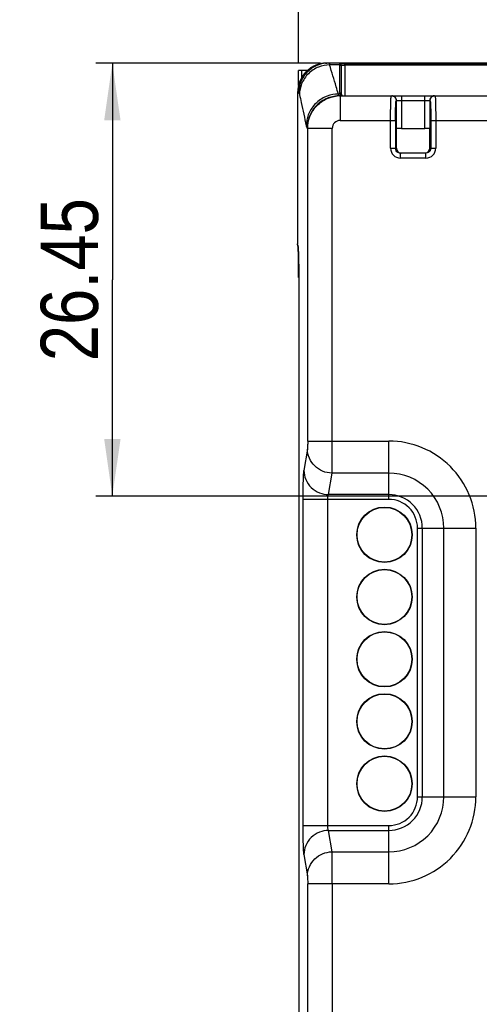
# Model space of a CAD drawing. Header units: millimetres. Extents: x 0 to 594, y 0 to 420.
# Tile 7 of 104: x 45 to 73, y 116 to 176. Entities that reach past the tile are written whole.
import ezdxf

# ---------------------------------------------------------------- set-up
doc = ezdxf.new("R2010")
doc.units = ezdxf.units.MM
doc.header["$LTSCALE"] = 32.67
doc.layers.get('0').update_dxf_attribs({"linetype": 'CONTINUOUS'})
doc.layers.add('3_ALL_AXES', color=7, linetype='CONTINUOUS')
doc.styles.get("Standard").update_dxf_attribs({"font": 'txt', "width": 0.85})
doc.dimstyles.new('DIMSTYLE_3', dxfattribs={"dimtxt": 3.5, "dimasz": 3.5, "dimexe": 1, "dimexo": 0.5, "dimgap": 0.875, "dimtad": 1, "dimdec": 1, "dimdsep": 46, "dimtxsty": 'STANDARD', "dimblk": '_FILLED', "dimblk1": '_FILLED', "dimblk2": '_FILLED', "dimcen": 0.09, "dimadec": 4, "dimazin": 2, "dimtp": 0.2, "dimtm": 0.2, "dimtfac": 1, "dimtdec": 1, "dimtofl": 0, "dimtmove": 0, "dimatfit": 3, "dimldrblk": '_FILLED', "dimfxl": 1, "dimtolj": 1, "dimarcsym": 0})
doc.dimstyles.new('DIMSTYLE_4', dxfattribs={"dimtxt": 3.5, "dimasz": 3.5, "dimexe": 1, "dimexo": 0.5, "dimgap": 0.875, "dimtad": 1, "dimdec": 4, "dimdsep": 46, "dimtxsty": 'STANDARD', "dimblk": '_FILLED', "dimblk1": '_FILLED', "dimblk2": '_FILLED', "dimcen": 0.09, "dimadec": 4, "dimazin": 2, "dimtp": 0.15, "dimtm": 0.15, "dimtfac": 1, "dimtdec": 4, "dimtofl": 0, "dimtmove": 0, "dimatfit": 3, "dimldrblk": '_FILLED', "dimfxl": 1, "dimtolj": 1, "dimarcsym": 0})
doc.dimstyles.new('DIMSTYLE_5', dxfattribs={"dimtxt": 3.5, "dimasz": 3.5, "dimexe": 1, "dimexo": 0.5, "dimgap": 0.875, "dimtad": 1, "dimdec": 4, "dimdsep": 46, "dimtxsty": 'STANDARD', "dimblk": '_FILLED', "dimblk1": '_FILLED', "dimblk2": '_FILLED', "dimcen": 0.09, "dimadec": 4, "dimazin": 2, "dimtp": 0.1, "dimtm": 0.1, "dimtfac": 1, "dimtdec": 4, "dimtofl": 0, "dimtmove": 0, "dimatfit": 3, "dimldrblk": '_FILLED', "dimfxl": 1, "dimtolj": 1, "dimarcsym": 0})

# ---------------------------------------------------------------- blocks, each defined once
blk = doc.blocks.new('_FILLED')
at = {"color": 0, "linetype": 'BYBLOCK'}
blk.add_solid([(0, 0), (-1, 0.143), (-1, -0.143)], dxfattribs=at)
blk = doc.blocks.new('*D2')
at = {"color": 2, "linetype": 'CONTINUOUS'}
for p, q in [((74.582, 191.362), (35.565, 191.362)), ((36.565, 191.362), (36.565, 122.987)), ((36.565, 54.612), (36.565, 122.987)), ((85.532, 54.612), (35.565, 54.612))]:
    blk.add_line(p, q, dxfattribs=at)
at = {"color": 2, "linetype": 'CONTINUOUS', "xscale": 3.5, "yscale": 3.5, "zscale": 3.5}
for p, rotation in [((36.565, 191.362), 90), ((36.565, 54.612), 270)]:
    blk.add_blockref('_FILLED', p, dxfattribs=dict(at, rotation=rotation))
at = {"color": 2, "linetype": 'CONTINUOUS', "insert": (32.19, 122.987), "char_height": 3.5, "width": 18, "attachment_point": 2, "rotation": 90, "line_spacing_factor": 0.9}
blk.add_mtext('136.8', dxfattribs=at)
blk = doc.blocks.new('*D3')
at = {"color": 2, "linetype": 'CONTINUOUS'}
for p, q in [((62.032, 173.112), (62.032, 207.05)), ((122.032, 173.112), (122.032, 207.05)), ((62.032, 206.05), (92.032, 206.05)), ((122.032, 206.05), (92.032, 206.05))]:
    blk.add_line(p, q, dxfattribs=at)
at = {"color": 2, "linetype": 'CONTINUOUS', "xscale": 3.5, "yscale": 3.5, "zscale": 3.5, "rotation": 180}
blk.add_blockref('_FILLED', (62.032, 206.05), dxfattribs=at)
at = {"color": 2, "linetype": 'CONTINUOUS', "xscale": 3.5, "yscale": 3.5, "zscale": 3.5}
blk.add_blockref('_FILLED', (122.032, 206.05), dxfattribs=at)
at = {"color": 2, "linetype": 'CONTINUOUS', "insert": (92.032, 210.425), "char_height": 3.5, "width": 8.25, "attachment_point": 2, "line_spacing_factor": 0.9}
blk.add_mtext('60', dxfattribs=at)
blk = doc.blocks.new('*D4')
at = {"color": 2, "linetype": 'CONTINUOUS'}
for p, q in [((63.374, 173.062), (49.663, 173.062)), ((50.663, 173.062), (50.663, 159.837)), ((50.663, 146.612), (50.663, 159.837)), ((91.532, 146.612), (49.663, 146.612))]:
    blk.add_line(p, q, dxfattribs=at)
at = {"color": 2, "linetype": 'CONTINUOUS', "xscale": 3.5, "yscale": 3.5, "zscale": 3.5}
for p, rotation in [((50.663, 173.062), 90), ((50.663, 146.612), 270)]:
    blk.add_blockref('_FILLED', p, dxfattribs=dict(at, rotation=rotation))
at = {"color": 2, "linetype": 'CONTINUOUS', "insert": (46.288, 159.837), "char_height": 3.5, "width": 19.125, "attachment_point": 2, "rotation": 90, "line_spacing_factor": 0.9}
blk.add_mtext('26.45', dxfattribs=at)

msp = doc.modelspace()

# ---------------------------------------------------------------- linework, layer by layer
at = {"color": 7, "linetype": 'CONTINUOUS'}
for p, q in [((62.03174, 171.69113), (62.03174, 172.61214)), ((62.59179, 172.61214), (62.03174, 172.61214)), ((63.68844, 173.06214), (63.70882, 173.06214)), ((63.72244, 173.06214), (63.76091, 173.06114)), ((120.08465, 173.06214), (63.78286, 173.06214)), ((64.65072, 171.16214), (64.65072, 172.91668)), ((61.97774, 171.25856), (61.97774, 162.05963)), ((64.54312, 171.06214), (119.49806, 171.06214)), ((68.01428, 169.06214), (68.02163, 169.06582)), ((68.01428, 167.86214), (68.01428, 169.06214)), ((68.32145, 169.07087), (69.74204, 169.07087)), ((70.0492, 169.06214), (70.04185, 169.06582)), ((70.0492, 167.86214), (70.0492, 169.06214)), ((69.80839, 167.56214), (68.25509, 167.56214)), ((61.98048, 161.96193), (61.98208, 161.94374)), ((62.003, 161.83352), (62.00407, 161.82183)), ((62.00407, 161.82183), (62.00623, 161.79616)), ((62.00623, 161.79616), (62.00843, 161.7673)), ((62.00843, 161.7673), (62.01066, 161.73507)), ((62.01066, 161.73507), (62.01292, 161.69925)), ((62.01292, 161.69925), (62.01519, 161.65963)), ((62.01519, 161.65963), (62.01748, 161.61606)), ((62.01748, 161.61606), (62.02089, 161.54314)), ((62.02089, 161.54314), (62.02425, 161.46096)), ((62.02425, 161.46096), (62.02751, 161.36947)), ((62.02751, 161.36947), (62.03063, 161.26875)), ((62.03063, 161.26875), (62.03357, 161.15898)), ((62.03174, 159.96214), (62.03174, 161.22905)), ((62.03883, 160.63021), (62.03668, 160.44872)), ((62.03712, 160.99926), (62.03946, 160.87019)), ((62.04103, 160.76622), (62.03883, 160.63021)), ((62.03946, 160.87019), (62.04147, 160.73401)), ((62.04147, 160.73401), (62.04314, 160.59158)), ((62.04314, 160.59158), (62.04441, 160.44389)), ((62.03505, 160.2253), (62.0344, 159.98613)), ((62.03668, 160.44872), (62.03505, 160.2253)), ((62.04441, 160.44389), (62.04528, 160.29198)), ((62.04528, 160.29198), (62.04572, 160.13707)), ((62.04572, 160.13707), (62.04583, 95.51859))]:
    msp.add_line(p, q, dxfattribs=at)
at = {"color": 9, "linetype": 'CONTINUOUS'}
for p, q in [((62.23174, 172.17936), (62.23174, 172.61214)), ((63.68844, 173.06214), (63.68844, 173.05797)), ((64.55072, 172.95096), (63.93139, 172.95096)), ((64.55072, 171.26103), (64.55072, 173.01596)), ((64.85174, 173.04072), (64.85174, 171.06214)), ((64.85174, 173.04072), (119.21174, 173.04072)), ((119.21174, 172.94094), (64.85174, 172.94094)), ((64.57097, 171.17333), (64.4656, 171.17333)), ((64.5771, 171.06214), (64.5771, 169.56214)), ((70.06702, 170.76214), (67.99647, 170.76214)), ((68.02163, 169.06582), (68.02163, 170.76214)), ((68.32145, 171.06214), (68.32145, 169.07087)), ((69.74204, 169.07087), (69.74204, 171.06214)), ((70.04185, 170.76214), (70.04185, 169.06582)), ((64.57723, 169.56214), (67.95455, 169.56214)), ((67.65473, 167.86209), (67.65473, 169.56214)), ((67.95455, 169.56238), (67.95455, 167.86214)), ((70.10893, 169.56238), (70.10893, 167.86213)), ((70.10893, 169.56214), (73.95455, 169.56214)), ((70.40875, 169.56214), (70.40875, 167.86206)), ((62.56661, 169.08444), (62.5923, 169.0769)), ((62.5923, 149.98405), (62.5923, 169.0769)), ((64.09139, 169.0769), (62.5923, 169.0769)), ((64.09139, 149.9841), (64.09139, 169.07701)), ((67.65473, 167.86214), (68.01428, 167.86214)), ((70.0492, 167.86214), (70.40875, 167.86214)), ((68.2551, 167.26214), (68.2551, 167.56214)), ((69.80828, 167.26214), (68.25518, 167.26214)), ((69.80839, 167.26214), (69.80839, 167.56214)), ((61.97768, 162.05964), (61.97774, 162.05964)), ((62.04536, 160.28477), (62.04518, 160.32438)), ((62.04579, 160.12668), (62.04572, 160.16602)), ((62.04583, 160.06214), (62.04577, 160.06214)), ((62.04583, 160.06263), (62.04579, 160.12668)), ((62.5923, 149.9841), (67.54166, 149.9841)), ((67.54172, 146.42114), (67.54172, 149.9841)), ((62.57847, 149.49501), (62.36274, 148.18188)), ((63.86181, 146.71459), (64.07756, 148.0278)), ((67.54172, 148.0278), (64.07756, 148.0278)), ((67.54172, 146.71459), (63.86181, 146.71459)), ((62.31294, 126.50671), (62.31294, 146.42124)), ((67.54171, 146.42114), (62.31294, 146.42114)), ((63.81202, 126.50703), (63.81202, 146.42113)), ((69.29878, 144.66408), (72.86174, 144.66408)), ((69.29878, 128.26409), (69.29878, 144.66407)), ((69.59223, 144.66408), (69.59223, 128.26408)), ((70.90544, 128.26408), (70.90544, 144.66408)), ((72.86174, 144.66402), (72.86174, 128.26414)), ((69.29878, 128.26408), (72.86174, 128.26408)), ((62.31294, 126.50701), (67.54171, 126.50701)), ((67.54172, 122.94406), (67.54172, 126.50701)), ((64.07756, 124.90035), (63.86181, 126.21357)), ((63.86181, 126.21357), (67.54172, 126.21357)), ((62.36273, 124.74632), (62.57847, 123.43314)), ((64.07756, 124.90035), (67.54172, 124.90035)), ((62.5923, 99.56207), (62.5923, 122.94411)), ((67.54166, 122.94406), (62.5923, 122.94406)), ((64.09139, 122.94406), (64.09139, 99.56214))]:
    msp.add_line(p, q, dxfattribs=at)
at = {"color": 7, "linetype": 'CONTINUOUS'}
for points in [[(63.72244, 173.06214), (63.73846, 173.06196), (63.75454, 173.06144), (63.76091, 173.0611)], [(61.99284, 161.91384), (61.99332, 161.91141), (61.99414, 161.90679), (61.99501, 161.90145), (61.99593, 161.89542), (61.99688, 161.88865), (61.99785, 161.8812), (61.99885, 161.87307), (61.99986, 161.86424), (62.0009, 161.85471), (62.00194, 161.84447), (62.003, 161.83352)], [(62.03357, 161.15898), (62.03627, 161.04056), (62.03712, 160.99926)]]:
    msp.add_lwpolyline(points, dxfattribs=at)
for centre, radius, start, end in [((63.78181, 171.25796), 1.80409, 89.9667822, 179.9808899), ((63.68887, 171.45857), 1.60358, 90.0154106, 95.002505), ((64.78288, 170.99133), 2.04827, 92.4929438, 93.172677), ((64.57723, 169.08391), 1.97822, 90.0040691, 95.6243361), ((64.75072, 171.16214), 0.1, 180, 269.9976301), ((64.86233, 162.05962), 2.88466, 179.999557, 180.506538)]:
    msp.add_arc(centre, radius, start, end, dxfattribs=at)
at = {"color": 9, "linetype": 'CONTINUOUS'}
for centre, radius, start, end in [((63.20447, 172.76604), 0.75011, 14.2716796, 16.1159582), ((64.5522, 172.91661), 0.09954, 0.0408245, 10.144017), ((64.85153, 170.95554), 1.9854, 89.9937702, 91.0365223), ((64.5445, 169.08427), 1.97789, 94.6778596, 179.9960112), ((64.47895, 169.20065), 1.97272, 90.3797362, 95.3368178), ((64.54355, 169.10235), 1.95979, 90.0122151, 94.6932509), ((65.08858, 171.38955), 0.65929, 199.1455754, 201.3033221), ((64.75503, 171.26125), 0.20431, 180.0619356, 182.890717), ((64.75195, 171.2611), 0.20123, 182.8917005, 188.5922374), ((64.76512, 171.26705), 0.21558, 203.0226404, 205.7685057), ((70.34207, 170.76049), 0.30166, 90.0763211, 104.9836109), ((64.57678, 169.07671), 0.48539, 89.9461636, 179.964363), ((68.25495, 167.86237), 0.60022, 180.0263268, 270.0214971), ((69.80854, 167.86237), 0.60022, 269.9756868, 359.9709282), ((64.76681, 162.05967), 2.78907, 180.0007216, 180.342872), ((64.63272, 162.05871), 2.65498, 180.3394475, 180.6682995), ((44.46378, 160.79269), 17.57332, 1.9662201, 2.3294143), ((39.39926, 160.62116), 22.64074, 1.6533684, 1.9602955), ((12.82645, 160.09113), 49.21928, 0.271518, 0.8091677), ((6.03095, 160.05493), 56.01488, 0.1136352, 0.2351013), ((67.54172, 144.66408), 5.32001, 359.9993255, 90.0006745), ((67.54172, 144.66408), 3.36373, 0, 90.0000001), ((67.54172, 144.66408), 2.05051, 0, 90.0000001), ((67.54172, 144.66408), 1.75706, 359.9996148, 90.0003852), ((67.54172, 128.26408), 5.32001, 269.9993255, 0.0006745), ((67.54172, 128.26408), 1.75706, 269.9996148, 0.0003852), ((67.54172, 128.26408), 3.36373, 269.9999999, 360), ((67.54172, 128.26408), 2.05051, 269.9999999, 360)]:
    msp.add_arc(centre, radius, start, end, dxfattribs=at)
at = {"color": 7, "linetype": 'CONTINUOUS'}
for centre, major_axis, ratio, start_param, end_param in [((68.32145, 169.06564), (0.3, 0), 0.01745506, 1.57080135, 3.10668607), ((69.74204, 169.06564), (0.3, 0), 0.01745506, 0.03490658, 1.57079131), ((68.31447, 167.86214), (0.30018, 0), 0.99939083, -3.14159265, -1.57079633), ((69.74902, 167.86214), (0.30018, 0), 0.99939083, -1.43457928, 0)]:
    msp.add_ellipse(centre, major_axis=major_axis, ratio=ratio, start_param=start_param, end_param=end_param, dxfattribs=at)
at = {"color": 9, "linetype": 'CONTINUOUS'}
for points, knots in [([(63.87376, 173.06214), (63.64599, 173.06214), (63.16699, 172.97118), (62.548, 172.56366), (62.14084, 171.94422), (62.04986, 171.46495), (62.04976, 171.23697)], [0, 0, 0, 0, 0.23997364, 0.49983342, 0.75979866, 1, 1, 1, 1]), ([(63.93143, 172.95096), (63.70207, 172.94938), (63.22116, 172.85607), (62.59929, 172.44966), (62.18767, 171.83436), (62.09343, 171.35746), (62.09215, 171.131)], [0, 0, 0, 0, 0.24144714, 0.50222076, 0.76161344, 1, 1, 1, 1]), ([(63.8738, 173.06214), (63.88508, 173.06214), (63.91005, 173.02754), (63.91855, 172.99689), (63.9251, 172.97426)], [0, 0, 0, 0, 0.32376968, 1, 1, 1, 1]), ([(64.46587, 171.17333), (64.42271, 171.32155), (64.24881, 171.91535), (64.07009, 172.50777), (63.93143, 172.95096)], [0, 0, 0, 0, 0.24949271, 1, 1, 1, 1]), ([(64.55072, 173.01596), (64.55071, 173.0194), (64.56481, 173.02491), (64.58556, 173.02899), (64.6241, 173.03365), (64.65283, 173.03552), (64.66952, 173.03645)], [0, 0, 0, 0, 0.08459959, 0.28149656, 0.58964384, 1, 1, 1, 1]), ([(64.55072, 173.01622), (64.5743, 173.01646), (64.62189, 172.99954), (64.64629, 172.95599), (64.65019, 172.93414)], [0, 0, 0, 0, 0.51522565, 1, 1, 1, 1]), ([(64.65072, 172.85207), (64.65072, 172.87735), (64.62913, 172.93015), (64.57619, 172.95096), (64.55072, 172.95096)], [0, 0, 0, 0, 0.49802298, 1, 1, 1, 1]), ([(64.65175, 172.91668), (64.65175, 172.91988), (64.66208, 172.92656), (64.693, 172.93327), (64.7247, 172.93651), (64.74846, 172.93801)], [0, 0, 0, 0, 0.094772, 0.29387791, 1, 1, 1, 1]), ([(64.74846, 172.93801), (64.75374, 172.93835), (64.77611, 172.9396), (64.79851, 172.9403), (64.81561, 172.94061)], [0, 0, 0, 0, 0.23620795, 1, 1, 1, 1]), ([(62.04976, 171.23699), (62.05425, 171.23542), (62.06311, 171.22517), (62.07874, 171.19021), (62.08666, 171.15661), (62.09215, 171.13104)], [0, 0, 0, 0, 0.12267282, 0.32448702, 1, 1, 1, 1]), ([(62.09215, 171.13096), (62.1264, 170.97148), (62.26279, 170.33847), (62.40077, 169.7058), (62.50448, 169.23261)], [0, 0, 0, 0, 0.25189778, 1, 1, 1, 1]), ([(64.29546, 171.16482), (64.06145, 171.14301), (63.58295, 171.0106), (62.98221, 170.56476), (62.59379, 169.93541), (62.50573, 169.45916), (62.50448, 169.23261)], [0, 0, 0, 0, 0.24552955, 0.50617085, 0.76332754, 1, 1, 1, 1]), ([(62.59231, 169.0769), (62.59238, 169.31923), (62.68315, 169.80847), (63.07343, 170.44056), (63.66422, 170.89091), (64.14223, 171.02889), (64.38335, 171.05261)], [0, 0, 0, 0, 0.25005019, 0.50003929, 0.74999582, 1, 1, 1, 1]), ([(64.53447, 171.06352), (64.52174, 171.06758), (64.49633, 171.09704), (64.48249, 171.12919), (64.47434, 171.15003)], [0, 0, 0, 0, 0.373937, 1, 1, 1, 1]), ([(64.55072, 171.26104), (64.57619, 171.26103), (64.62911, 171.24021), (64.6507, 171.18741), (64.65071, 171.16214)], [0, 0, 0, 0, 0.50198304, 1, 1, 1, 1]), ([(64.57092, 171.17333), (64.57665, 171.16167), (64.60206, 171.11995), (64.64373, 171.08879), (64.67701, 171.0759)], [0, 0, 0, 0, 0.26681576, 1, 1, 1, 1]), ([(67.65473, 169.56214), (67.65474, 169.65963), (67.65526, 169.85103), (67.65756, 170.12886), (67.66129, 170.38497), (67.6663, 170.6093), (67.67157, 170.77254), (67.67654, 170.88074), (67.68011, 170.94383), (67.68393, 170.99235), (67.68742, 171.03019), (67.69136, 171.04815), (67.69387, 171.06216), (67.69664, 171.06214)], [0, 0, 0, 0, 0.19467535, 0.38223321, 0.55485869, 0.70615718, 0.83041557, 0.8808182, 0.92278421, 0.9558978, 0.97983205, 0.99446522, 1, 1, 1, 1]), ([(67.69664, 171.06214), (67.77312, 171.06214), (67.93251, 170.99812), (67.99646, 170.83869), (67.99646, 170.76214)], [0, 0, 0, 0, 0.49976084, 1, 1, 1, 1]), ([(68.02163, 170.76214), (68.02163, 170.83867), (67.95771, 170.99809), (67.79831, 171.06214), (67.72182, 171.06214)], [0, 0, 0, 0, 0.50010714, 1, 1, 1, 1]), ([(67.95455, 169.56238), (67.95455, 169.64037), (67.95508, 169.7935), (67.95738, 170.01578), (67.96111, 170.22066), (67.96612, 170.40011), (67.9714, 170.53067), (67.97635, 170.61722), (67.97999, 170.66761), (67.98365, 170.70655), (67.9875, 170.73648), (67.99081, 170.75149), (67.99411, 170.76217), (67.99647, 170.76214)], [0, 0, 0, 0, 0.19457503, 0.38202754, 0.55454895, 0.70576045, 0.82995764, 0.88034198, 0.9223004, 0.95542201, 0.97939221, 0.99412506, 1, 1, 1, 1]), ([(70.26408, 171.05189), (70.202, 171.03529), (70.08567, 170.95863), (70.04185, 170.82642), (70.04185, 170.76214)], [0, 0, 0, 0, 0.49993175, 1, 1, 1, 1]), ([(70.06702, 170.76214), (70.06938, 170.76217), (70.07268, 170.75149), (70.07598, 170.73648), (70.07984, 170.70655), (70.0835, 170.66761), (70.08713, 170.61722), (70.09208, 170.53067), (70.09737, 170.40011), (70.10237, 170.22066), (70.10611, 170.01578), (70.10841, 169.7935), (70.10893, 169.64037), (70.10893, 169.56238)], [0, 0, 0, 0, 0.00587495, 0.02060785, 0.0445781, 0.07769975, 0.11965825, 0.17004265, 0.29423991, 0.44545147, 0.61797282, 0.80542509, 1, 1, 1, 1]), ([(70.06703, 170.76214), (70.06703, 170.83865), (70.13093, 170.99807), (70.29033, 171.06214), (70.36685, 171.06214)], [0, 0, 0, 0, 0.49997495, 1, 1, 1, 1]), ([(70.36685, 171.06214), (70.36875, 171.06216), (70.37138, 171.0535), (70.37407, 171.04135), (70.37719, 171.01703), (70.37892, 170.99891), (70.37985, 170.98816)], [0, 0, 0, 0, 0.07536812, 0.2646942, 0.57307186, 1, 1, 1, 1]), ([(70.37985, 170.98816), (70.38593, 170.91723), (70.39361, 170.73549), (70.40624, 170.2602), (70.40874, 169.85583), (70.40875, 169.56214)], [0, 0, 0, 0, 0.14971963, 0.38236653, 1, 1, 1, 1]), ([(62.50448, 169.23276), (62.51246, 169.19634), (62.52399, 169.14876), (62.54686, 169.09961), (62.56023, 169.08604), (62.56661, 169.08444)], [0, 0, 0, 0, 0.68076675, 0.87975337, 1, 1, 1, 1]), ([(68.10574, 167.60211), (68.06066, 167.62772), (67.98303, 167.70466), (67.95455, 167.81019), (67.95455, 167.86214)], [0, 0, 0, 0, 0.49945054, 1, 1, 1, 1]), ([(70.10893, 167.86214), (70.10894, 167.81019), (70.08047, 167.70469), (70.00286, 167.62775), (69.95779, 167.60214)], [0, 0, 0, 0, 0.5005519, 1, 1, 1, 1]), ([(61.98049, 161.96183), (61.98003, 161.9647), (61.9785, 161.98667), (61.97815, 162.00865), (61.97792, 162.02774)], [0, 0, 0, 0, 0.13193901, 1, 1, 1, 1]), ([(61.9863, 161.95161), (61.98586, 161.95291), (61.98447, 161.9565), (61.98273, 161.96057), (61.98049, 161.96183)], [0, 0, 0, 0, 0.34854753, 1, 1, 1, 1]), ([(61.99456, 161.91232), (61.99392, 161.91652), (61.99175, 161.92971), (61.98922, 161.94294), (61.9863, 161.95161)], [0, 0, 0, 0, 0.31709597, 1, 1, 1, 1]), ([(62.01326, 161.69753), (62.01191, 161.72053), (62.00718, 161.79223), (62.00186, 161.86403), (61.99456, 161.91232)], [0, 0, 0, 0, 0.32052243, 1, 1, 1, 1]), ([(62.02257, 161.50695), (62.02186, 161.52425), (62.01915, 161.5878), (62.01599, 161.65132), (62.01326, 161.69753)], [0, 0, 0, 0, 0.27226124, 1, 1, 1, 1]), ([(62.04083, 160.78621), (62.0402, 160.82955), (62.03761, 160.99229), (62.03402, 161.15503), (62.03057, 161.27441)], [0, 0, 0, 0, 0.26624434, 1, 1, 1, 1]), ([(62.5923, 149.98405), (62.5923, 149.9284), (62.59164, 149.8235), (62.5893, 149.68132), (62.58488, 149.57403), (62.58188, 149.51572), (62.57847, 149.49501)], [0, 0, 0, 0, 0.34113284, 0.64309801, 0.87137252, 1, 1, 1, 1]), ([(64.07756, 148.0278), (64.08099, 148.11143), (64.08396, 148.34404), (64.08839, 148.77356), (64.09073, 149.342), (64.09139, 149.76154), (64.09139, 149.9841)], [0, 0, 0, 0, 0.12834601, 0.35665684, 0.65871552, 1, 1, 1, 1]), ([(64.07756, 148.0278), (63.88336, 148.02918), (63.49228, 148.10724), (62.99631, 148.43308), (62.66088, 148.91859), (62.57989, 149.30456), (62.57847, 149.49503)], [0, 0, 0, 0, 0.25223093, 0.50340602, 0.75261662, 1, 1, 1, 1]), ([(62.31294, 146.42124), (62.31294, 146.6216), (62.31501, 146.99933), (62.32461, 147.511), (62.33674, 147.8681), (62.35062, 148.07722), (62.35791, 148.1525), (62.36274, 148.18188)], [0, 0, 0, 0, 0.34114628, 0.64309029, 0.87137507, 0.94932045, 1, 1, 1, 1]), ([(62.36273, 148.18181), (62.36408, 147.99891), (62.44172, 147.61346), (62.77824, 147.11747), (63.28457, 146.79084), (63.67524, 146.71591), (63.86181, 146.71459)], [0, 0, 0, 0, 0.23756642, 0.49651826, 0.75766394, 1, 1, 1, 1]), ([(63.81202, 146.42114), (63.81201, 146.45479), (63.81427, 146.51822), (63.82354, 146.60445), (63.83801, 146.66889), (63.85207, 146.70453), (63.86181, 146.71459)], [0, 0, 0, 0, 0.33550079, 0.63308161, 0.86042615, 1, 1, 1, 1]), ([(62.36273, 124.74632), (62.35791, 124.7757), (62.35061, 124.85099), (62.33674, 125.0601), (62.32461, 125.41716), (62.31502, 125.92873), (62.31294, 126.30638), (62.31294, 126.50671)], [0, 0, 0, 0, 0.05069087, 0.1286537, 0.35694472, 0.65887101, 1, 1, 1, 1]), ([(63.86181, 126.21357), (63.85208, 126.22363), (63.83801, 126.25926), (63.82354, 126.3237), (63.81427, 126.40994), (63.81201, 126.47337), (63.81202, 126.50701)], [0, 0, 0, 0, 0.13956521, 0.36692122, 0.66450542, 1, 1, 1, 1]), ([(63.86181, 126.21357), (63.67524, 126.21224), (63.28457, 126.13732), (62.77824, 125.81069), (62.44172, 125.3147), (62.36408, 124.92925), (62.36273, 124.74635)], [0, 0, 0, 0, 0.24233605, 0.50348172, 0.76243357, 1, 1, 1, 1]), ([(62.57847, 123.43313), (62.57989, 123.62353), (62.66082, 124.00938), (62.99612, 124.49489), (63.49209, 124.82086), (63.88329, 124.89897), (64.07756, 124.90035)], [0, 0, 0, 0, 0.24729845, 0.49644052, 0.7476828, 1, 1, 1, 1]), ([(64.09139, 122.94406), (64.09139, 123.16662), (64.09073, 123.58616), (64.08839, 124.1546), (64.08396, 124.58412), (64.08099, 124.81673), (64.07756, 124.90035)], [0, 0, 0, 0, 0.34128448, 0.64334316, 0.87165399, 1, 1, 1, 1]), ([(62.57847, 123.43314), (62.58188, 123.41244), (62.58488, 123.35413), (62.5893, 123.24684), (62.59164, 123.10466), (62.5923, 122.99976), (62.5923, 122.94411)], [0, 0, 0, 0, 0.12862754, 0.3569021, 0.6588673, 1, 1, 1, 1])]:
    msp.add_open_spline(points, degree=3, knots=knots, dxfattribs=at)
at = {"color": 7, "linetype": 'CONTINUOUS'}
for points, knots in [([(62.42994, 172.4525), (62.56399, 172.62234), (62.90538, 172.91021), (63.33343, 173.03718), (63.54904, 173.05604)], [0, 0, 0, 0, 0.49992124, 1, 1, 1, 1]), ([(64.69379, 173.03765), (64.70603, 173.03819), (64.75866, 173.04007), (64.81133, 173.04063), (64.85174, 173.04072)], [0, 0, 0, 0, 0.23264342, 1, 1, 1, 1]), ([(61.98208, 161.94375), (61.98095, 161.95001), (61.97807, 161.98011), (61.97799, 162.0103), (61.97778, 162.03411)], [0, 0, 0, 0, 0.21089829, 1, 1, 1, 1])]:
    msp.add_open_spline(points, degree=3, knots=knots, dxfattribs=at)
at = {"color": 9, "linetype": 'CONTINUOUS'}
for points in [[(61.97774, 171.25856), (62.00194, 171.25204), (62.02609, 171.24519), (62.04976, 171.23697)], [(64.54313, 171.06214), (64.54021, 171.06214), (64.53726, 171.06263), (64.53447, 171.06352)], [(64.56671, 171.18273), (64.56016, 171.19814), (64.55548, 171.21449), (64.55298, 171.23104)], [(64.57097, 171.17333), (64.60609, 171.17369), (64.64541, 171.14984), (64.6608, 171.11827)]]:
    msp.add_open_spline(points, degree=3, dxfattribs=at)
at = {"color": 7, "linetype": 'CONTINUOUS'}
for points in [[(68.2551, 167.56214), (68.20356, 167.56214), (68.15055, 167.57666), (68.10574, 167.60211)], [(69.95779, 167.60214), (69.91297, 167.57667), (69.85994, 167.56214), (69.80839, 167.56215)], [(61.98211, 161.94376), (61.98403, 161.93333), (61.98763, 161.92308), (61.99269, 161.91376)]]:
    msp.add_open_spline(points, degree=3, dxfattribs=at)
at = {"layer": '3_ALL_AXES', "color": 7, "linetype": 'CONTINUOUS'}
for centre in [(67.28174, 144.26214), (67.28174, 140.46214), (67.28174, 136.66214), (67.28174, 132.86214), (67.28174, 129.06214)]:
    msp.add_circle(centre, 1.69208, dxfattribs=at)
at = {"layer": '3_ALL_AXES', "color": 9, "linetype": 'CONTINUOUS'}
for centre in [(67.28174, 144.26214), (67.28174, 140.46214), (67.28174, 136.66214), (67.28174, 132.86214), (67.28174, 129.06214)]:
    msp.add_circle(centre, 1.67232, dxfattribs=at)

# ---------------------------------------------------------------- dimensions: what is measured, and where the dimension line sits
at = {"color": 2, "linetype": 'CONTINUOUS'}
for base, p1, p2, angle, dimstyle, picture, middle in [((62.03174, 206.04976), (122.03174, 172.61214), (62.03174, 172.61214), 180, 'DIMSTYLE_4', '*D3', (91.53175, 206.04976)), ((36.5649171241, 191.3621440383), (86.0317432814, 54.6121440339), (75.0817432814, 191.3621440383), 90, 'DIMSTYLE_3', '*D2', (36.5649171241, 122.4871436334)), ((50.66348, 146.61214), (63.8738, 173.06214), (92.03174, 146.61214), 270, 'DIMSTYLE_5', '*D4', (50.66348, 159.33715))]:
    dim = msp.add_linear_dim(base=base, p1=p1, p2=p2, angle=angle, dimstyle=dimstyle, dxfattribs=at)
    dim.commit()
    dim.dimension.update_dxf_attribs({"geometry": picture, "text_midpoint": middle, "dimtype": 160})

doc.saveas('drawing.dxf')
